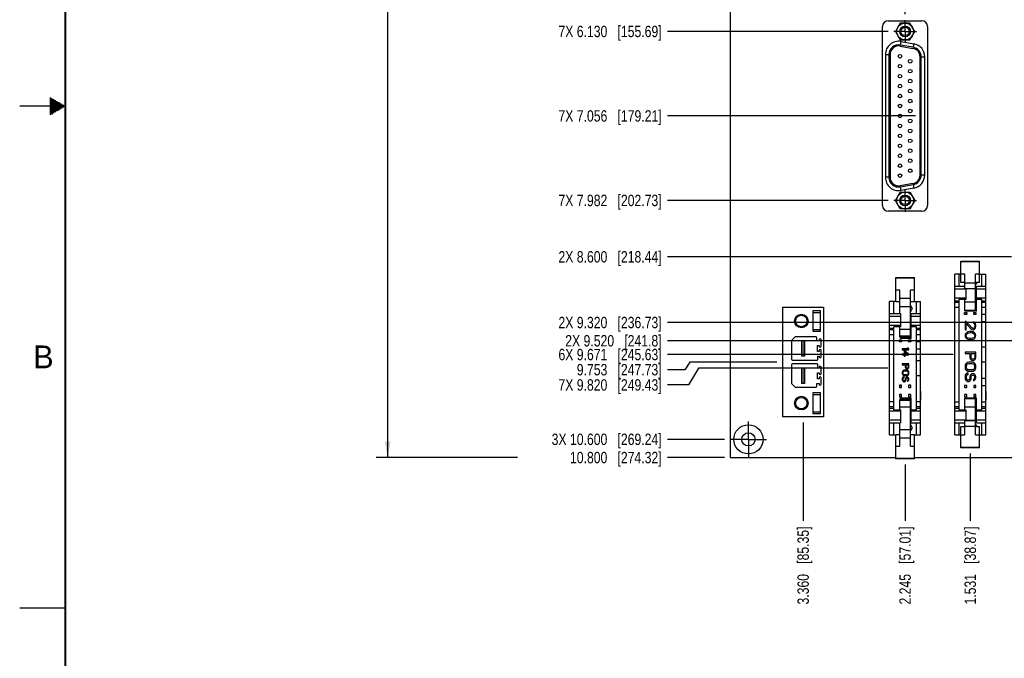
# Model space of a CAD drawing. Header units: inches. Extents: x 0 to 34, y 0 to 22.
# Tile 2 of 84: x 0 to 10.8, y 4.9 to 11.9. Entities that reach past the tile are written whole.
import ezdxf

# ---------------------------------------------------------------- set-up
doc = ezdxf.new("R2010")
doc.units = ezdxf.units.IN
doc.header["$LTSCALE"] = 1.87
doc.header["$MEASUREMENT"] = 0
doc.linetypes.add('CENTER', pattern=[0.6, 0.375, -0.075, 0.075, -0.075])
doc.layers.get('0').update_dxf_attribs({"linetype": 'CONTINUOUS'})
for name, color, linetype in [('02___PRT_ALL_AXES', 7, 'CONTINUOUS'), ('03___PRT_ALL_CURVES', 7, 'CONTINUOUS'), ('DEFAULT_1', 7, 'CENTER'), ('DIMENSIONS', 7, 'CONTINUOUS')]:
    doc.layers.add(name, color=color, linetype=linetype)
doc.styles.get("Standard").update_dxf_attribs({"font": 'txt', "width": 0.8})
doc.styles.add('TEXTSTYLE_2', font='txt')
doc.dimstyles.new('DIMSTYLE_2', dxfattribs={"dimtxt": 0.125, "dimasz": 0.18, "dimexe": 0.125, "dimexo": 0.0625, "dimgap": 0.03125, "dimtad": 0, "dimtih": 1, "dimtoh": 1, "dimdec": 3, "dimzin": 4, "dimdsep": 46, "dimtxsty": 'STANDARD', "dimblk": '_FILLED', "dimblk1": '_FILLED', "dimblk2": '_FILLED', "dimcen": 0.09, "dimadec": 0, "dimazin": 0, "dimtp": 0.001, "dimtm": 0.001, "dimtfac": 1, "dimtdec": 3, "dimtofl": 0, "dimtmove": 0, "dimatfit": 3, "dimldrblk": '_FILLED', "dimfxl": 1, "dimtolj": 1, "dimtzin": 4, "dimarcsym": 0})
doc.dimstyles.new('DIMSTYLE_3', dxfattribs={"dimtxt": 0.125, "dimasz": 0.18, "dimexe": 0.125, "dimexo": 0.0625, "dimgap": 0.0625, "dimtad": 0, "dimtih": 1, "dimtoh": 1, "dimdec": 3, "dimzin": 4, "dimdsep": 46, "dimtxsty": 'STANDARD', "dimblk": '_FILLED', "dimblk1": '_FILLED', "dimblk2": '_FILLED', "dimcen": 0.09, "dimadec": 0, "dimazin": 0, "dimtp": 0.001, "dimtm": 0.001, "dimtfac": 1, "dimtdec": 3, "dimtofl": 0, "dimtmove": 0, "dimatfit": 3, "dimldrblk": '_FILLED', "dimfxl": 1, "dimtolj": 1, "dimtzin": 4, "dimarcsym": 0})

# ---------------------------------------------------------------- blocks, each defined once
blk = doc.blocks.new('*D37')
at = {"layer": 'DIMENSIONS', "color": 2, "linetype": 'CONTINUOUS'}
blk.add_line((7.72, 7.347), (7.093, 7.347), dxfattribs=at)
at = {"layer": 'DIMENSIONS', "color": 2, "linetype": 'CONTINUOUS', "insert": (7.03, 7.41), "char_height": 0.125, "width": 1.825, "attachment_point": 3, "line_spacing_factor": 0.9}
blk.add_mtext('3X 10.600{\\Ftxt.shx;\\W1.000000;\\H0.125000; }[269.24]', dxfattribs=at)
blk = doc.blocks.new('_FILLED')
at = {"color": 0, "linetype": 'BYBLOCK'}
blk.add_solid([(0, 0), (-1, 0.174), (-1, -0.174)], dxfattribs=at)
blk = doc.blocks.new('*D38')
at = {"layer": 'DIMENSIONS', "color": 2, "linetype": 'CONTINUOUS'}
blk.add_line((7.718, 7.147), (7.093, 7.147), dxfattribs=at)
at = {"layer": 'DIMENSIONS', "color": 2, "linetype": 'CONTINUOUS', "insert": (7.03, 7.21), "char_height": 0.125, "width": 1.525, "attachment_point": 3, "line_spacing_factor": 0.9}
blk.add_mtext('10.800{\\Ftxt.shx;\\W1.000000;\\H0.125000; }[274.32]', dxfattribs=at)
blk = doc.blocks.new('*D39')
at = {"layer": 'DIMENSIONS', "color": 2, "linetype": 'CONTINUOUS'}
blk.add_line((9.81, 10.891), (7.093, 10.891), dxfattribs=at)
at = {"layer": 'DIMENSIONS', "color": 2, "linetype": 'CONTINUOUS', "insert": (7.03, 10.954), "char_height": 0.125, "width": 1.725, "attachment_point": 3, "line_spacing_factor": 0.9}
blk.add_mtext('7X 7.056{\\Ftxt.shx;\\W1.000000;\\H0.125000; }[179.21]', dxfattribs=at)
blk = doc.blocks.new('*D41')
at = {"layer": 'DIMENSIONS', "color": 2, "linetype": 'CONTINUOUS'}
blk.add_line((8.58, 7.532), (8.58, 6.454), dxfattribs=at)
at = {"layer": 'DIMENSIONS', "color": 2, "linetype": 'CONTINUOUS', "insert": (8.517, 6.392), "char_height": 0.125, "width": 1.325, "attachment_point": 3, "rotation": 90, "line_spacing_factor": 0.9}
blk.add_mtext('3.360{\\Ftxt.shx;\\W1.000000;\\H0.125000; }[85.35]', dxfattribs=at)
blk = doc.blocks.new('*D42')
at = {"layer": 'DIMENSIONS', "color": 2, "linetype": 'CONTINUOUS'}
blk.add_line((9.696, 7.072), (9.696, 6.454), dxfattribs=at)
at = {"layer": 'DIMENSIONS', "color": 2, "linetype": 'CONTINUOUS', "insert": (9.633, 6.392), "char_height": 0.125, "width": 1.325, "attachment_point": 3, "rotation": 90, "line_spacing_factor": 0.9}
blk.add_mtext('2.245{\\Ftxt.shx;\\W1.000000;\\H0.125000; }[57.01]', dxfattribs=at)
blk = doc.blocks.new('*D43')
at = {"layer": 'DIMENSIONS', "color": 2, "linetype": 'CONTINUOUS'}
blk.add_line((10.41, 7.191), (10.41, 6.454), dxfattribs=at)
at = {"layer": 'DIMENSIONS', "color": 2, "linetype": 'CONTINUOUS', "insert": (10.347, 6.392), "char_height": 0.125, "width": 1.325, "attachment_point": 3, "rotation": 90, "line_spacing_factor": 0.9}
blk.add_mtext('1.531{\\Ftxt.shx;\\W1.000000;\\H0.125000; }[38.87]', dxfattribs=at)
blk = doc.blocks.new('*D70')
at = {"layer": 'DIMENSIONS', "color": 2, "linetype": 'CONTINUOUS'}
for p, q in [((7.285, 8.11), (7.093, 8.11)), ((7.338, 8.194), (7.285, 8.11)), ((8.293, 8.194), (7.338, 8.194))]:
    blk.add_line(p, q, dxfattribs=at)
at = {"layer": 'DIMENSIONS', "color": 2, "linetype": 'CONTINUOUS', "insert": (7.03, 8.173), "char_height": 0.125, "width": 1.425, "attachment_point": 3, "line_spacing_factor": 0.9}
blk.add_mtext('9.753{\\Ftxt.shx;\\W1.000000;\\H0.125000; }[247.73]', dxfattribs=at)
blk = doc.blocks.new('*D71')
at = {"layer": 'DIMENSIONS', "color": 2, "linetype": 'CONTINUOUS'}
for p, q in [((7.433, 8.127), (7.325, 7.944)), ((9.508, 8.127), (7.433, 8.127)), ((7.325, 7.944), (7.093, 7.944))]:
    blk.add_line(p, q, dxfattribs=at)
at = {"layer": 'DIMENSIONS', "color": 2, "linetype": 'CONTINUOUS', "insert": (7.03, 8.006), "char_height": 0.125, "width": 1.725, "attachment_point": 3, "line_spacing_factor": 0.9}
blk.add_mtext('7X 9.820{\\Ftxt.shx;\\W1.000000;\\H0.125000; }[249.43]', dxfattribs=at)
blk = doc.blocks.new('*D72')
at = {"layer": 'DIMENSIONS', "color": 2, "linetype": 'CONTINUOUS'}
blk.add_line((10.222, 8.277), (7.093, 8.277), dxfattribs=at)
at = {"layer": 'DIMENSIONS', "color": 2, "linetype": 'CONTINUOUS', "insert": (7.03, 8.339), "char_height": 0.125, "width": 1.725, "attachment_point": 3, "line_spacing_factor": 0.9}
blk.add_mtext('6X 9.671{\\Ftxt.shx;\\W1.000000;\\H0.125000; }[245.63]', dxfattribs=at)
blk = doc.blocks.new('*D73')
at = {"layer": 'DIMENSIONS', "color": 2, "linetype": 'CONTINUOUS'}
blk.add_line((13.772, 8.428), (7.093, 8.428), dxfattribs=at)
at = {"layer": 'DIMENSIONS', "color": 2, "linetype": 'CONTINUOUS', "insert": (7.03, 8.49), "char_height": 0.125, "width": 1.625, "attachment_point": 3, "line_spacing_factor": 0.9}
blk.add_mtext('2X 9.520{\\Ftxt.shx;\\W1.000000;\\H0.125000; }[241.8]', dxfattribs=at)
blk = doc.blocks.new('*D74')
at = {"layer": 'DIMENSIONS', "color": 2, "linetype": 'CONTINUOUS'}
blk.add_line((14.483, 8.627), (7.093, 8.627), dxfattribs=at)
at = {"layer": 'DIMENSIONS', "color": 2, "linetype": 'CONTINUOUS', "insert": (7.03, 8.69), "char_height": 0.125, "width": 1.725, "attachment_point": 3, "line_spacing_factor": 0.9}
blk.add_mtext('2X 9.320{\\Ftxt.shx;\\W1.000000;\\H0.125000; }[236.73]', dxfattribs=at)
blk = doc.blocks.new('*D75')
at = {"layer": 'DIMENSIONS', "color": 2, "linetype": 'CONTINUOUS'}
blk.add_line((9.509, 11.817), (7.093, 11.817), dxfattribs=at)
at = {"layer": 'DIMENSIONS', "color": 2, "linetype": 'CONTINUOUS', "insert": (7.03, 11.88), "char_height": 0.125, "width": 1.725, "attachment_point": 3, "line_spacing_factor": 0.9}
blk.add_mtext('7X 6.130{\\Ftxt.shx;\\W1.000000;\\H0.125000; }[155.69]', dxfattribs=at)
blk = doc.blocks.new('*D76')
at = {"layer": 'DIMENSIONS', "color": 2, "linetype": 'CONTINUOUS'}
blk.add_line((9.509, 9.965), (7.093, 9.965), dxfattribs=at)
at = {"layer": 'DIMENSIONS', "color": 2, "linetype": 'CONTINUOUS', "insert": (7.03, 10.028), "char_height": 0.125, "width": 1.725, "attachment_point": 3, "line_spacing_factor": 0.9}
blk.add_mtext('7X 7.982{\\Ftxt.shx;\\W1.000000;\\H0.125000; }[202.73]', dxfattribs=at)
blk = doc.blocks.new('*D83')
at = {"layer": 'DIMENSIONS', "color": 2, "linetype": 'CONTINUOUS'}
blk.add_line((10.86, 9.347), (7.093, 9.347), dxfattribs=at)
at = {"layer": 'DIMENSIONS', "color": 2, "linetype": 'CONTINUOUS', "insert": (7.03, 9.41), "char_height": 0.125, "width": 1.725, "attachment_point": 3, "line_spacing_factor": 0.9}
blk.add_mtext('2X 8.600{\\Ftxt.shx;\\W1.000000;\\H0.125000; }[218.44]', dxfattribs=at)
blk = doc.blocks.new('*D84')
at = {"layer": 'DIMENSIONS', "color": 2, "linetype": 'CONTINUOUS'}
blk.add_line((9.696, 12.005), (9.696, 18.835), dxfattribs=at)
at = {"layer": 'DIMENSIONS', "color": 2, "linetype": 'CONTINUOUS', "insert": (9.634, 18.897), "char_height": 0.125, "width": 1.025, "attachment_point": 1, "rotation": 90, "line_spacing_factor": 0.9}
blk.add_mtext('2.244{\\Ftxt.shx;\\W1.000000;\\H0.125000; }[57]', dxfattribs=at)
blk = doc.blocks.new('*D94')
at = {"layer": 'DIMENSIONS', "color": 2, "linetype": 'CONTINUOUS'}
for p, q in [((5.803, 18.147), (3.905, 18.147)), ((4.03, 18.147), (4.03, 12.772)), ((4.03, 7.147), (4.03, 12.522)), ((5.453, 7.147), (3.905, 7.147))]:
    blk.add_line(p, q, dxfattribs=at)
at = {"layer": 'DIMENSIONS', "color": 2, "linetype": 'CONTINUOUS', "xscale": 0.18, "yscale": 0.18, "zscale": 0.18}
for p, rotation in [((4.03, 18.147), 90), ((4.03, 7.147), 270)]:
    blk.add_blockref('_FILLED', p, dxfattribs=dict(at, rotation=rotation))
at = {"layer": 'DIMENSIONS', "color": 2, "linetype": 'CONTINUOUS', "insert": (4.03, 12.71), "char_height": 0.125, "width": 1.625, "attachment_point": 2, "line_spacing_factor": 0.9}
blk.add_mtext('(11.000{\\Ftxt.shx;\\W1.000000;\\H0.125000; }[279.4])', dxfattribs=at)

msp = doc.modelspace()

# ---------------------------------------------------------------- linework, layer by layer
at = {"color": 7, "linetype": 'CONTINUOUS'}
for p, q in [((7.7802, 18.147), (7.7802, 7.147)), ((9.449, 9.9103), (9.449, 11.8725)), ((9.512, 11.9355), (9.8801, 11.9355)), ((9.6429, 11.9095), (9.5897, 11.8174)), ((9.7493, 11.9095), (9.6429, 11.9095)), ((9.8024, 11.8174), (9.7493, 11.9095)), ((9.9431, 11.8725), (9.9431, 9.9103)), ((9.5897, 11.8174), (9.6429, 11.7252)), ((9.7493, 11.7252), (9.8024, 11.8174)), ((9.6424, 11.6569), (9.7826, 11.6321)), ((9.6429, 11.7252), (9.7493, 11.7252)), ((9.6444, 11.6685), (9.6513, 11.7073)), ((9.7846, 11.6438), (9.6444, 11.6685)), ((9.6513, 11.7073), (9.7914, 11.6826)), ((9.7914, 11.6826), (9.7846, 11.6438)), ((9.4803, 11.5638), (9.4803, 10.2189)), ((9.4803, 11.5638), (9.5197, 11.5638)), ((9.5197, 11.5638), (9.5197, 10.2189)), ((9.5315, 11.5638), (9.5315, 10.2189)), ((9.8606, 10.2436), (9.8606, 11.5391)), ((9.8724, 10.2436), (9.8724, 11.5391)), ((9.8724, 11.5391), (9.9118, 11.5391)), ((9.9118, 10.2436), (9.9118, 11.5391)), ((9.9118, 10.2436), (9.8724, 10.2436)), ((9.5197, 10.2189), (9.4803, 10.2189)), ((9.7826, 10.1506), (9.6424, 10.1259)), ((9.6444, 10.1142), (9.7846, 10.139)), ((9.7846, 10.139), (9.7914, 10.1002)), ((9.5897, 9.9654), (9.6429, 10.0575)), ((9.6429, 10.0575), (9.7493, 10.0575)), ((9.6513, 10.0755), (9.6444, 10.1142)), ((9.7914, 10.1002), (9.6513, 10.0755)), ((9.7493, 10.0575), (9.8024, 9.9654)), ((9.6429, 9.8733), (9.5897, 9.9654)), ((9.8024, 9.9654), (9.7493, 9.8733)), ((9.8801, 9.8473), (9.512, 9.8473)), ((9.7493, 9.8733), (9.6429, 9.8733)), ((10.3077, 9.0651), (10.3077, 9.3001)), ((10.3077, 9.3001), (10.5117, 9.3001)), ((10.3077, 9.2961), (10.5117, 9.2961)), ((10.5117, 9.0651), (10.5117, 9.3001)), ((9.5937, 8.8535), (9.5937, 9.1206)), ((9.5937, 9.1206), (9.7977, 9.1206)), ((9.5937, 9.1176), (9.7977, 9.1176)), ((9.7977, 8.8535), (9.7977, 9.1206)), ((10.2397, 7.3965), (10.2397, 9.1565)), ((10.3077, 9.1565), (10.2397, 9.1565)), ((10.2847, 9.1565), (10.2847, 9.0255)), ((10.3507, 9.1564), (10.3077, 9.1564)), ((10.3507, 9.0651), (10.3077, 9.0651)), ((10.3507, 8.9973), (10.3507, 9.1564)), ((10.3507, 9.064), (10.4687, 9.064)), ((10.4687, 8.7541), (10.4687, 9.1564)), ((10.5117, 9.1564), (10.4687, 9.1564)), ((10.5117, 9.0651), (10.4687, 9.0651)), ((10.4809, 9.0651), (10.4687, 9.0439)), ((10.5117, 9.1565), (10.5797, 9.1565)), ((10.5347, 9.0255), (10.5347, 9.1565)), ((10.5797, 7.3965), (10.5797, 9.1565)), ((9.6367, 8.9827), (9.5937, 8.9827)), ((9.6367, 8.726), (9.6367, 8.9827)), ((9.7547, 8.471), (9.7547, 8.9827)), ((9.7977, 8.9827), (9.7547, 8.9827)), ((10.2397, 9.0255), (10.3507, 9.0255)), ((10.3597, 8.9924), (10.2397, 8.9924)), ((10.4687, 8.9978), (10.3507, 8.9978)), ((10.4687, 8.9973), (10.3507, 8.9973)), ((10.3597, 8.9973), (10.3597, 8.8815)), ((10.4777, 8.7515), (10.4777, 9.0255)), ((10.4777, 9.0255), (10.5797, 9.0255)), ((10.5797, 8.9924), (10.4777, 8.9924)), ((9.5257, 7.397), (9.5257, 8.857)), ((9.5937, 8.857), (9.5257, 8.857)), ((9.5707, 8.857), (9.5707, 8.726)), ((9.6367, 8.8535), (9.5937, 8.8535)), ((9.6367, 8.8935), (9.7547, 8.8935)), ((9.7977, 8.8535), (9.7547, 8.8535)), ((9.7977, 8.857), (9.8657, 8.857)), ((9.8207, 8.726), (9.8207, 8.857)), ((9.8657, 7.397), (9.8657, 8.857)), ((10.2397, 8.8965), (10.3597, 8.8965)), ((10.2397, 8.8634), (10.2847, 8.8634)), ((10.2847, 8.846), (10.2397, 8.846)), ((10.2847, 8.8815), (10.2847, 7.6715)), ((10.3597, 8.8815), (10.2847, 8.8815)), ((10.3507, 8.7541), (10.3507, 8.8815)), ((10.3507, 8.8531), (10.4687, 8.8531)), ((10.4777, 8.8965), (10.5797, 8.8965)), ((10.5347, 8.8815), (10.4777, 8.8815)), ((10.5347, 7.6715), (10.5347, 8.8815)), ((10.5347, 8.8634), (10.5797, 8.8634)), ((10.5797, 8.846), (10.5347, 8.846)), ((8.3554, 7.594), (8.3554, 8.794)), ((8.3554, 8.794), (8.8042, 8.794)), ((8.6841, 8.7562), (8.6841, 8.5318)), ((8.7688, 8.7562), (8.6841, 8.7562)), ((8.6841, 8.7386), (8.7688, 8.7386)), ((8.7688, 8.5318), (8.7688, 8.7562)), ((8.8042, 8.794), (8.8042, 7.594)), ((9.6364, 8.7795), (9.6367, 8.78)), ((9.6367, 8.779), (9.6364, 8.7795)), ((9.7547, 8.7998), (9.6367, 8.7998)), ((9.7547, 8.7986), (9.6367, 8.7986)), ((9.7547, 8.8147), (9.7749, 8.7795)), ((9.7749, 8.7795), (9.7547, 8.7444)), ((10.2397, 8.7968), (10.2847, 8.7968)), ((10.3472, 8.714), (10.3472, 8.739)), ((10.3472, 8.739), (10.3722, 8.739)), ((10.4687, 8.7601), (10.3507, 8.7601)), ((10.3507, 8.7541), (10.4687, 8.7541)), ((10.3597, 8.7515), (10.3597, 8.7541)), ((10.4777, 8.7515), (10.3597, 8.7515)), ((10.3722, 8.739), (10.3722, 8.714)), ((10.4472, 8.714), (10.4472, 8.739)), ((10.4472, 8.739), (10.4722, 8.739)), ((10.4722, 8.739), (10.4722, 8.714)), ((10.5347, 8.7968), (10.5797, 8.7968)), ((9.5257, 8.726), (9.6457, 8.726)), ((9.6457, 8.6929), (9.5257, 8.6929)), ((9.6457, 8.726), (9.6457, 8.582)), ((9.7637, 8.452), (9.7637, 8.726)), ((9.7637, 8.726), (9.8657, 8.726)), ((9.8657, 8.6929), (9.7637, 8.6929)), ((10.3722, 8.714), (10.3472, 8.714)), ((10.3531, 8.637), (10.3531, 8.5484)), ((10.3656, 8.637), (10.3531, 8.637)), ((10.4285, 8.5681), (10.3656, 8.637)), ((10.4536, 8.632), (10.4435, 8.6345)), ((10.4435, 8.6345), (10.4435, 8.6222)), ((10.4722, 8.714), (10.4472, 8.714)), ((10.4636, 8.6222), (10.4536, 8.632)), ((10.5797, 8.7143), (10.5347, 8.7143)), ((10.5347, 8.6388), (10.5797, 8.6388)), ((8.6841, 8.5494), (8.7688, 8.5494)), ((8.6841, 8.5318), (8.7688, 8.5318)), ((9.5257, 8.597), (9.6457, 8.597)), ((9.5257, 8.5639), (9.5707, 8.5639)), ((9.5707, 8.5465), (9.5257, 8.5465)), ((9.5707, 8.582), (9.5707, 7.672)), ((9.6457, 8.582), (9.5707, 8.582)), ((9.6367, 8.471), (9.6367, 8.582)), ((9.6367, 8.5537), (9.7547, 8.5537)), ((9.7637, 8.597), (9.8657, 8.597)), ((9.8207, 8.582), (9.7637, 8.582)), ((9.8207, 7.672), (9.8207, 8.582)), ((9.8207, 8.5639), (9.8657, 8.5639)), ((9.8657, 8.5465), (9.8207, 8.5465)), ((10.3531, 8.5484), (10.3656, 8.5484)), ((10.3707, 8.5189), (10.3631, 8.5115)), ((10.3656, 8.6173), (10.4209, 8.5558)), ((10.3656, 8.5484), (10.3656, 8.6173)), ((10.3807, 8.5238), (10.3707, 8.5189)), ((10.3882, 8.5262), (10.3807, 8.5238)), ((10.4008, 8.5287), (10.3882, 8.5262)), ((10.4234, 8.5287), (10.4008, 8.5287)), ((10.4209, 8.5558), (10.4285, 8.5508)), ((10.436, 8.5262), (10.4234, 8.5287)), ((10.4385, 8.5631), (10.4285, 8.5681)), ((10.4285, 8.5508), (10.4385, 8.5484)), ((10.4435, 8.5238), (10.436, 8.5262)), ((10.4435, 8.5631), (10.4385, 8.5631)), ((10.4385, 8.5484), (10.4435, 8.5484)), ((10.4435, 8.6222), (10.4511, 8.6173)), ((10.4511, 8.5681), (10.4435, 8.5631)), ((10.4435, 8.5484), (10.4536, 8.5508)), ((10.4536, 8.5189), (10.4435, 8.5238)), ((10.4511, 8.6173), (10.4561, 8.6099)), ((10.4561, 8.5754), (10.4511, 8.5681)), ((10.4536, 8.5508), (10.4636, 8.5607)), ((10.4611, 8.5115), (10.4536, 8.5189)), ((10.4561, 8.6099), (10.4586, 8.5976)), ((10.4586, 8.5878), (10.4561, 8.5754)), ((10.4586, 8.5976), (10.4586, 8.5878)), ((10.4687, 8.6124), (10.4636, 8.6222)), ((10.4636, 8.5607), (10.4687, 8.5705)), ((10.4712, 8.5951), (10.4687, 8.6124)), ((10.4687, 8.5705), (10.4712, 8.5853)), ((10.4712, 8.5853), (10.4712, 8.5951)), ((8.4528, 8.4297), (8.4922, 8.469)), ((8.4528, 8.4297), (8.4528, 8.2249)), ((8.7205, 8.469), (8.4922, 8.469)), ((8.564, 8.2574), (8.564, 8.4307)), ((8.564, 8.4307), (8.5955, 8.4307)), ((8.5699, 8.2574), (8.5699, 8.4307)), ((8.5896, 8.2574), (8.5896, 8.4307)), ((8.5955, 8.4307), (8.5955, 8.2574)), ((8.7304, 8.4277), (8.7304, 8.4592)), ((8.756, 8.4277), (8.7304, 8.4277)), ((8.756, 8.4375), (8.756, 8.4277)), ((8.7756, 8.3667), (8.7756, 8.4375)), ((9.5257, 8.4973), (9.5707, 8.4973)), ((9.6332, 8.4145), (9.6332, 8.4395)), ((9.6332, 8.4395), (9.6582, 8.4395)), ((9.6582, 8.4145), (9.6332, 8.4145)), ((9.7547, 8.4778), (9.6367, 8.4778)), ((9.6367, 8.471), (9.7547, 8.471)), ((9.6457, 8.452), (9.6457, 8.471)), ((9.7637, 8.452), (9.6457, 8.452)), ((9.6582, 8.4395), (9.6582, 8.4145)), ((9.7332, 8.4145), (9.7332, 8.4395)), ((9.7332, 8.4395), (9.7582, 8.4395)), ((9.7582, 8.4145), (9.7332, 8.4145)), ((9.7582, 8.4395), (9.7582, 8.4145)), ((9.8207, 8.4973), (9.8657, 8.4973)), ((9.8657, 8.4148), (9.8207, 8.4148)), ((10.3556, 8.4992), (10.3531, 8.4844)), ((10.3531, 8.4844), (10.3556, 8.4696)), ((10.3631, 8.5115), (10.3556, 8.4992)), ((10.3556, 8.4696), (10.3631, 8.4573)), ((10.3631, 8.4573), (10.3707, 8.45)), ((10.3656, 8.4844), (10.3681, 8.4967)), ((10.3681, 8.4721), (10.3656, 8.4844)), ((10.3681, 8.4967), (10.3732, 8.5041)), ((10.3732, 8.4647), (10.3681, 8.4721)), ((10.3707, 8.45), (10.3807, 8.445)), ((10.3732, 8.5041), (10.3882, 8.5139)), ((10.3882, 8.4549), (10.3732, 8.4647)), ((10.3807, 8.445), (10.3882, 8.4426)), ((10.3882, 8.5139), (10.4033, 8.5164)), ((10.4033, 8.4524), (10.3882, 8.4549)), ((10.3882, 8.4426), (10.4008, 8.4401)), ((10.4008, 8.4401), (10.4234, 8.4401)), ((10.4033, 8.5164), (10.4209, 8.5164)), ((10.4209, 8.4524), (10.4033, 8.4524)), ((10.4209, 8.5164), (10.436, 8.5139)), ((10.436, 8.4549), (10.4209, 8.4524)), ((10.4234, 8.4401), (10.436, 8.4426)), ((10.436, 8.5139), (10.4511, 8.5041)), ((10.4511, 8.4647), (10.436, 8.4549)), ((10.436, 8.4426), (10.4435, 8.445)), ((10.4435, 8.445), (10.4536, 8.45)), ((10.4511, 8.5041), (10.4561, 8.4967)), ((10.4561, 8.4721), (10.4511, 8.4647)), ((10.4536, 8.45), (10.4611, 8.4573)), ((10.4561, 8.4967), (10.4586, 8.4844)), ((10.4586, 8.4844), (10.4561, 8.4721)), ((10.4687, 8.4992), (10.4611, 8.5115)), ((10.4611, 8.4573), (10.4687, 8.4696)), ((10.4712, 8.4844), (10.4687, 8.4992)), ((10.4687, 8.4696), (10.4712, 8.4844)), ((8.7363, 8.3116), (8.7363, 8.3765)), ((8.7363, 8.3765), (8.756, 8.3765)), ((8.756, 8.3116), (8.7363, 8.3116)), ((8.756, 8.3765), (8.756, 8.3667)), ((8.756, 8.3214), (8.756, 8.3116)), ((8.7756, 8.2505), (8.7756, 8.3214)), ((9.6657, 8.338), (9.6657, 8.329)), ((9.7254, 8.338), (9.6657, 8.338)), ((9.6657, 8.329), (9.7377, 8.329)), ((9.6871, 8.317), (9.6871, 8.281)), ((9.6963, 8.317), (9.6871, 8.317)), ((9.7377, 8.281), (9.6963, 8.317)), ((9.6963, 8.3065), (9.7254, 8.281)), ((9.6963, 8.281), (9.6963, 8.3065)), ((9.7147, 8.347), (9.7254, 8.338)), ((9.7269, 8.347), (9.7147, 8.347)), ((9.7377, 8.338), (9.7269, 8.347)), ((9.7377, 8.329), (9.7377, 8.338)), ((9.8207, 8.3393), (9.8657, 8.3393)), ((10.5797, 8.3565), (10.5347, 8.3565)), ((8.4627, 8.2151), (8.7323, 8.2151)), ((8.5955, 8.2574), (8.564, 8.2574)), ((8.7422, 8.2249), (8.7422, 8.2604)), ((8.7422, 8.2604), (8.756, 8.2604)), ((8.756, 8.2604), (8.756, 8.2505)), ((9.6657, 8.281), (9.6657, 8.272)), ((9.6871, 8.281), (9.6657, 8.281)), ((9.6657, 8.272), (9.6871, 8.272)), ((9.6871, 8.272), (9.6871, 8.257)), ((9.6871, 8.257), (9.6963, 8.257)), ((9.7254, 8.281), (9.6963, 8.281)), ((9.6963, 8.257), (9.6963, 8.272)), ((9.6963, 8.272), (9.7377, 8.272)), ((9.7377, 8.272), (9.7377, 8.281)), ((9.8657, 8.207), (9.8207, 8.207)), ((10.3531, 8.3023), (10.3531, 8.2876)), ((10.4712, 8.3023), (10.3531, 8.3023)), ((10.3531, 8.2876), (10.4058, 8.2876)), ((10.4058, 8.2876), (10.4058, 8.2433)), ((10.4058, 8.2433), (10.4084, 8.231)), ((10.4084, 8.231), (10.4159, 8.2211)), ((10.4159, 8.2211), (10.4259, 8.2137)), ((10.4209, 8.2408), (10.4209, 8.2876)), ((10.4209, 8.2876), (10.4586, 8.2876)), ((10.4234, 8.2334), (10.4209, 8.2408)), ((10.4285, 8.2285), (10.4234, 8.2334)), ((10.4259, 8.2137), (10.4335, 8.2113)), ((10.436, 8.226), (10.4285, 8.2285)), ((10.4335, 8.2113), (10.4435, 8.2113)), ((10.4435, 8.226), (10.436, 8.226)), ((10.4511, 8.2285), (10.4435, 8.226)), ((10.4435, 8.2113), (10.4511, 8.2137)), ((10.4561, 8.2334), (10.4511, 8.2285)), ((10.4511, 8.2137), (10.4611, 8.2211)), ((10.4586, 8.2408), (10.4561, 8.2334)), ((10.4586, 8.2876), (10.4586, 8.2408)), ((10.4611, 8.2211), (10.4687, 8.231)), ((10.4687, 8.231), (10.4712, 8.2433)), ((10.4712, 8.2433), (10.4712, 8.3023)), ((10.5347, 8.1965), (10.5797, 8.1965)), ((8.4528, 8.1631), (8.4528, 7.9584)), ((8.7323, 8.173), (8.4627, 8.173)), ((8.564, 7.9574), (8.564, 8.1307)), ((8.564, 8.1307), (8.5955, 8.1307)), ((8.5699, 7.9574), (8.5699, 8.1307)), ((8.5896, 7.9574), (8.5896, 8.1307)), ((8.5955, 8.1307), (8.5955, 7.9574)), ((8.7422, 8.1277), (8.7422, 8.1631)), ((8.756, 8.1277), (8.7422, 8.1277)), ((8.756, 8.1375), (8.756, 8.1277)), ((8.7756, 8.0667), (8.7756, 8.1375)), ((9.6657, 8.173), (9.6657, 8.164)), ((9.7377, 8.173), (9.6657, 8.173)), ((9.6657, 8.164), (9.6978, 8.164)), ((9.6672, 8.089), (9.6657, 8.0815)), ((9.6703, 8.095), (9.6672, 8.089)), ((9.6764, 8.101), (9.6703, 8.095)), ((9.6748, 8.0815), (9.6764, 8.0875)), ((9.6825, 8.104), (9.6764, 8.101)), ((9.6764, 8.0875), (9.6794, 8.092)), ((9.6794, 8.092), (9.684, 8.095)), ((9.6902, 8.1055), (9.6825, 8.104)), ((9.684, 8.095), (9.6902, 8.0965)), ((9.7131, 8.1055), (9.6902, 8.1055)), ((9.6902, 8.0965), (9.7131, 8.0965)), ((9.6978, 8.164), (9.6978, 8.137)), ((9.6978, 8.137), (9.6994, 8.1295)), ((9.6994, 8.1295), (9.704, 8.1235)), ((9.704, 8.1235), (9.7101, 8.119)), ((9.707, 8.1355), (9.707, 8.164)), ((9.707, 8.164), (9.73, 8.164)), ((9.7086, 8.131), (9.707, 8.1355)), ((9.7116, 8.128), (9.7086, 8.131)), ((9.7101, 8.119), (9.7147, 8.1175)), ((9.7162, 8.1265), (9.7116, 8.128)), ((9.7208, 8.104), (9.7131, 8.1055)), ((9.7131, 8.0965), (9.7193, 8.095)), ((9.7147, 8.1175), (9.7208, 8.1175)), ((9.7208, 8.1265), (9.7162, 8.1265)), ((9.7193, 8.095), (9.7239, 8.092)), ((9.7254, 8.128), (9.7208, 8.1265)), ((9.7208, 8.1175), (9.7254, 8.119)), ((9.7269, 8.101), (9.7208, 8.104)), ((9.7239, 8.092), (9.7269, 8.0875)), ((9.7285, 8.131), (9.7254, 8.128)), ((9.7254, 8.119), (9.7315, 8.1235)), ((9.7331, 8.095), (9.7269, 8.101)), ((9.7269, 8.0875), (9.7285, 8.0815)), ((9.73, 8.1355), (9.7285, 8.131)), ((9.73, 8.164), (9.73, 8.1355)), ((9.7315, 8.1235), (9.7361, 8.1295)), ((9.7361, 8.089), (9.7331, 8.095)), ((9.7361, 8.1295), (9.7377, 8.137)), ((9.7377, 8.0815), (9.7361, 8.089)), ((9.7377, 8.137), (9.7377, 8.173)), ((10.3556, 8.1645), (10.3531, 8.1522)), ((10.3531, 8.1522), (10.3531, 8.1325)), ((10.3531, 8.1325), (10.3556, 8.1202)), ((10.3606, 8.1744), (10.3556, 8.1645)), ((10.3556, 8.1202), (10.3606, 8.1104)), ((10.3707, 8.1842), (10.3606, 8.1744)), ((10.3606, 8.1104), (10.3707, 8.1005)), ((10.3681, 8.1522), (10.3707, 8.1621)), ((10.3681, 8.1325), (10.3681, 8.1522)), ((10.3707, 8.1227), (10.3681, 8.1325)), ((10.3807, 8.1891), (10.3707, 8.1842)), ((10.3707, 8.1621), (10.3757, 8.1694)), ((10.3757, 8.1153), (10.3707, 8.1227)), ((10.3707, 8.1005), (10.3807, 8.0956)), ((10.3757, 8.1694), (10.3832, 8.1744)), ((10.3832, 8.1104), (10.3757, 8.1153)), ((10.3933, 8.1916), (10.3807, 8.1891)), ((10.3807, 8.0956), (10.3933, 8.0932)), ((10.3832, 8.1744), (10.3933, 8.1768)), ((10.3933, 8.1079), (10.3832, 8.1104)), ((10.431, 8.1916), (10.3933, 8.1916)), ((10.3933, 8.1768), (10.431, 8.1768)), ((10.431, 8.1079), (10.3933, 8.1079)), ((10.3933, 8.0932), (10.431, 8.0932)), ((10.4435, 8.1891), (10.431, 8.1916)), ((10.431, 8.1768), (10.441, 8.1744)), ((10.441, 8.1104), (10.431, 8.1079)), ((10.431, 8.0932), (10.4435, 8.0956)), ((10.441, 8.1744), (10.4486, 8.1694)), ((10.4486, 8.1153), (10.441, 8.1104)), ((10.4536, 8.1842), (10.4435, 8.1891)), ((10.4435, 8.0956), (10.4536, 8.1005)), ((10.4486, 8.1694), (10.4536, 8.1621)), ((10.4536, 8.1227), (10.4486, 8.1153)), ((10.4636, 8.1744), (10.4536, 8.1842)), ((10.4536, 8.1621), (10.4561, 8.1522)), ((10.4561, 8.1325), (10.4536, 8.1227)), ((10.4536, 8.1005), (10.4636, 8.1104)), ((10.4561, 8.1522), (10.4561, 8.1325)), ((10.4687, 8.1645), (10.4636, 8.1744)), ((10.4636, 8.1104), (10.4687, 8.1202)), ((10.4712, 8.1522), (10.4687, 8.1645)), ((10.4687, 8.1202), (10.4712, 8.1325)), ((10.4712, 8.1325), (10.4712, 8.1522)), ((8.7363, 8.0116), (8.7363, 8.0765)), ((8.7363, 8.0765), (8.756, 8.0765)), ((8.756, 8.0116), (8.7363, 8.0116)), ((8.756, 8.0765), (8.756, 8.0667)), ((8.756, 8.0214), (8.756, 8.0116)), ((8.7756, 7.9505), (8.7756, 8.0214)), ((9.6657, 8.0815), (9.6657, 8.0695)), ((9.6657, 8.0695), (9.6672, 8.062)), ((9.6672, 8.02), (9.6657, 8.0125)), ((9.6657, 8.0125), (9.6657, 8.0005)), ((9.6657, 8.0005), (9.6672, 7.993)), ((9.6672, 8.062), (9.6703, 8.056)), ((9.6718, 8.0275), (9.6672, 8.02)), ((9.6672, 7.993), (9.6703, 7.987)), ((9.6703, 8.056), (9.6764, 8.05)), ((9.6703, 7.987), (9.6764, 7.981)), ((9.6794, 8.032), (9.6718, 8.0275)), ((9.6748, 8.0695), (9.6748, 8.0815)), ((9.6764, 8.0635), (9.6748, 8.0695)), ((9.6748, 8.0125), (9.6764, 8.0185)), ((9.6748, 8.0005), (9.6748, 8.0125)), ((9.6764, 7.9945), (9.6748, 8.0005)), ((9.6794, 8.059), (9.6764, 8.0635)), ((9.6764, 8.05), (9.6825, 8.047)), ((9.6764, 8.0185), (9.681, 8.023)), ((9.6794, 7.99), (9.6764, 7.9945)), ((9.6764, 7.981), (9.6825, 7.978)), ((9.684, 8.056), (9.6794, 8.059)), ((9.6856, 8.0335), (9.6794, 8.032)), ((9.684, 7.987), (9.6794, 7.99)), ((9.681, 8.023), (9.6856, 8.0245)), ((9.6825, 8.047), (9.6902, 8.0455)), ((9.6902, 8.0545), (9.684, 8.056)), ((9.6886, 7.987), (9.684, 7.987)), ((9.6856, 8.0245), (9.6856, 8.0335)), ((9.6932, 7.99), (9.6886, 7.987)), ((9.7131, 8.0545), (9.6902, 8.0545)), ((9.6902, 8.0455), (9.7131, 8.0455)), ((9.6902, 7.978), (9.6963, 7.981)), ((9.6963, 7.9945), (9.6932, 7.99)), ((9.6978, 8.0005), (9.6963, 7.9945)), ((9.6963, 7.981), (9.7024, 7.987)), ((9.6994, 8.0155), (9.6978, 8.0095)), ((9.6978, 8.0095), (9.6978, 8.0005)), ((9.7024, 8.0215), (9.6994, 8.0155)), ((9.7086, 8.0275), (9.7024, 8.0215)), ((9.7024, 7.987), (9.7055, 7.993)), ((9.7055, 7.993), (9.707, 8.0005)), ((9.707, 8.0095), (9.7086, 8.014)), ((9.707, 8.0005), (9.707, 8.0095)), ((9.7147, 8.029), (9.7086, 8.0275)), ((9.7086, 8.014), (9.7116, 8.0185)), ((9.7116, 8.0185), (9.7162, 8.02)), ((9.7193, 8.056), (9.7131, 8.0545)), ((9.7131, 8.0455), (9.7208, 8.047)), ((9.7208, 8.029), (9.7147, 8.029)), ((9.7162, 8.02), (9.7193, 8.02)), ((9.7239, 8.059), (9.7193, 8.056)), ((9.7193, 8.02), (9.7239, 8.0185)), ((9.7208, 8.047), (9.7269, 8.05)), ((9.7269, 8.0275), (9.7208, 8.029)), ((9.7239, 7.993), (9.7208, 7.9915)), ((9.7208, 7.9915), (9.7208, 7.9825)), ((9.7208, 7.9825), (9.7254, 7.984)), ((9.7269, 8.0635), (9.7239, 8.059)), ((9.7239, 8.0185), (9.7269, 8.014)), ((9.7269, 7.996), (9.7239, 7.993)), ((9.7254, 7.984), (9.7315, 7.9885)), ((9.7285, 8.0695), (9.7269, 8.0635)), ((9.7269, 8.05), (9.7331, 8.056)), ((9.7331, 8.0215), (9.7269, 8.0275)), ((9.7269, 8.014), (9.7285, 8.0095)), ((9.7285, 8.0005), (9.7269, 7.996)), ((9.7285, 8.0815), (9.7285, 8.0695)), ((9.7285, 8.0095), (9.7285, 8.0005)), ((9.7315, 7.9885), (9.7361, 7.9945)), ((9.7331, 8.056), (9.7361, 8.062)), ((9.7361, 8.0155), (9.7331, 8.0215)), ((9.7361, 8.062), (9.7377, 8.0695)), ((9.7377, 8.0095), (9.7361, 8.0155)), ((9.7361, 7.9945), (9.7377, 8.002)), ((9.7377, 8.0695), (9.7377, 8.0815)), ((9.7377, 8.002), (9.7377, 8.0095)), ((9.8207, 8.047), (9.8657, 8.047)), ((10.3556, 8.0513), (10.3531, 8.039)), ((10.3531, 8.039), (10.3531, 8.0193)), ((10.3531, 8.0193), (10.3556, 8.007)), ((10.3631, 8.0636), (10.3556, 8.0513)), ((10.3556, 8.007), (10.3606, 7.9972)), ((10.3606, 7.9972), (10.3707, 7.9874)), ((10.3757, 8.071), (10.3631, 8.0636)), ((10.3681, 8.039), (10.3707, 8.0489)), ((10.3681, 8.0193), (10.3681, 8.039)), ((10.3707, 8.0095), (10.3681, 8.0193)), ((10.3707, 8.0489), (10.3782, 8.0563)), ((10.3757, 8.0021), (10.3707, 8.0095)), ((10.3707, 7.9874), (10.3807, 7.9824)), ((10.3857, 8.0735), (10.3757, 8.071)), ((10.3832, 7.9972), (10.3757, 8.0021)), ((10.3782, 8.0563), (10.3857, 8.0587)), ((10.3807, 7.9824), (10.3933, 7.9824)), ((10.3908, 7.9972), (10.3832, 7.9972)), ((10.3857, 8.0587), (10.3857, 8.0735)), ((10.3983, 8.0021), (10.3908, 7.9972)), ((10.3933, 7.9824), (10.4033, 7.9874)), ((10.4033, 8.0095), (10.3983, 8.0021)), ((10.4058, 8.0193), (10.4033, 8.0095)), ((10.4033, 7.9874), (10.4134, 7.9972)), ((10.4084, 8.044), (10.4058, 8.0341)), ((10.4058, 8.0341), (10.4058, 8.0193)), ((10.4134, 8.0538), (10.4084, 8.044)), ((10.4234, 8.0636), (10.4134, 8.0538)), ((10.4134, 7.9972), (10.4184, 8.007)), ((10.4184, 8.007), (10.4209, 8.0193)), ((10.4209, 8.0341), (10.4234, 8.0415)), ((10.4209, 8.0193), (10.4209, 8.0341)), ((10.4335, 8.0661), (10.4234, 8.0636)), ((10.4234, 8.0415), (10.4285, 8.0489)), ((10.4285, 8.0489), (10.436, 8.0513)), ((10.4435, 8.0661), (10.4335, 8.0661)), ((10.436, 8.0513), (10.441, 8.0513)), ((10.441, 8.0513), (10.4486, 8.0489)), ((10.4536, 8.0636), (10.4435, 8.0661)), ((10.4486, 8.007), (10.4435, 8.0046)), ((10.4435, 8.0046), (10.4435, 7.9898)), ((10.4435, 7.9898), (10.4511, 7.9923)), ((10.4486, 8.0489), (10.4536, 8.0415)), ((10.4536, 8.012), (10.4486, 8.007)), ((10.4511, 7.9923), (10.4611, 7.9997)), ((10.4636, 8.0538), (10.4536, 8.0636)), ((10.4536, 8.0415), (10.4561, 8.0341)), ((10.4561, 8.0193), (10.4536, 8.012)), ((10.4561, 8.0341), (10.4561, 8.0193)), ((10.4611, 7.9997), (10.4687, 8.0095)), ((10.4687, 8.044), (10.4636, 8.0538)), ((10.4712, 8.0341), (10.4687, 8.044)), ((10.4687, 8.0095), (10.4712, 8.0218)), ((10.4712, 8.0218), (10.4712, 8.0341)), ((10.5797, 8.0143), (10.5347, 8.0143)), ((8.4922, 7.919), (8.4528, 7.9584)), ((8.4922, 7.919), (8.7205, 7.919)), ((8.5955, 7.9574), (8.564, 7.9574)), ((8.7304, 7.9289), (8.7304, 7.9604)), ((8.7304, 7.9604), (8.756, 7.9604)), ((8.756, 7.9604), (8.756, 7.9505)), ((9.6332, 7.9395), (9.6332, 7.9145)), ((9.6582, 7.9395), (9.6332, 7.9395)), ((9.6332, 7.9145), (9.6582, 7.9145)), ((9.6582, 7.9145), (9.6582, 7.9395)), ((9.6825, 7.978), (9.6902, 7.978)), ((9.7332, 7.9395), (9.7332, 7.9145)), ((9.7582, 7.9395), (9.7332, 7.9395)), ((9.7332, 7.9145), (9.7582, 7.9145)), ((9.7582, 7.9145), (9.7582, 7.9395)), ((9.8647, 7.877), (9.8647, 7.777)), ((9.8647, 7.877), (9.8657, 7.877)), ((10.3472, 7.939), (10.3472, 7.914)), ((10.3722, 7.939), (10.3472, 7.939)), ((10.3472, 7.914), (10.3722, 7.914)), ((10.3722, 7.914), (10.3722, 7.939)), ((10.4472, 7.939), (10.4472, 7.914)), ((10.4722, 7.939), (10.4472, 7.939)), ((10.4472, 7.914), (10.4722, 7.914)), ((10.4722, 7.914), (10.4722, 7.939)), ((10.5347, 7.9388), (10.5797, 7.9388)), ((10.5787, 7.8765), (10.5787, 7.7765)), ((10.5787, 7.8765), (10.5797, 7.8765)), ((8.6841, 7.8562), (8.6841, 7.6318)), ((8.7688, 7.8562), (8.6841, 7.8562)), ((8.6841, 7.8386), (8.7688, 7.8386)), ((8.7688, 7.6318), (8.7688, 7.8562)), ((9.6332, 7.8395), (9.6332, 7.8145)), ((9.6582, 7.8395), (9.6332, 7.8395)), ((9.6332, 7.8145), (9.6582, 7.8145)), ((9.6367, 7.672), (9.6367, 7.7831)), ((9.7547, 7.7831), (9.6367, 7.7831)), ((9.6367, 7.7763), (9.7547, 7.7763)), ((9.6457, 7.7831), (9.6457, 7.802)), ((9.6457, 7.802), (9.7637, 7.802)), ((9.6582, 7.8145), (9.6582, 7.8395)), ((9.7332, 7.8395), (9.7332, 7.8145)), ((9.7582, 7.8395), (9.7332, 7.8395)), ((9.7332, 7.8145), (9.7582, 7.8145)), ((9.7547, 7.2714), (9.7547, 7.7831)), ((9.7582, 7.8145), (9.7582, 7.8395)), ((9.7637, 7.5281), (9.7637, 7.802)), ((9.8647, 7.827), (9.8657, 7.827)), ((9.8647, 7.777), (9.8657, 7.777)), ((10.3472, 7.839), (10.3472, 7.814)), ((10.3722, 7.839), (10.3472, 7.839)), ((10.3472, 7.814), (10.3722, 7.814)), ((10.4687, 7.799), (10.3507, 7.799)), ((10.3507, 7.6715), (10.3507, 7.7989)), ((10.3507, 7.793), (10.4687, 7.793)), ((10.3597, 7.799), (10.3597, 7.8015)), ((10.3597, 7.8015), (10.4777, 7.8015)), ((10.3722, 7.814), (10.3722, 7.839)), ((10.4472, 7.839), (10.4472, 7.814)), ((10.4722, 7.839), (10.4472, 7.839)), ((10.4472, 7.814), (10.4722, 7.814)), ((10.4687, 7.3967), (10.4687, 7.7989)), ((10.4722, 7.814), (10.4722, 7.839)), ((10.4777, 7.5276), (10.4777, 7.8015)), ((10.5787, 7.8265), (10.5797, 7.8265)), ((10.5787, 7.7765), (10.5797, 7.7765)), ((9.5707, 7.7568), (9.5257, 7.7568)), ((9.5257, 7.7076), (9.5707, 7.7076)), ((9.5257, 7.6902), (9.5707, 7.6902)), ((9.6457, 7.657), (9.5257, 7.657)), ((9.5707, 7.672), (9.6457, 7.672)), ((9.7547, 7.7004), (9.6367, 7.7004)), ((9.6457, 7.672), (9.6457, 7.5281)), ((9.7637, 7.672), (9.8207, 7.672)), ((9.8657, 7.657), (9.7637, 7.657)), ((9.8657, 7.7568), (9.8207, 7.7568)), ((9.8207, 7.7076), (9.8657, 7.7076)), ((9.8207, 7.6902), (9.8657, 7.6902)), ((10.2847, 7.7563), (10.2397, 7.7563)), ((10.2397, 7.7071), (10.2847, 7.7071)), ((10.2397, 7.6897), (10.2847, 7.6897)), ((10.3597, 7.6565), (10.2397, 7.6565)), ((10.2847, 7.6715), (10.3597, 7.6715)), ((10.4687, 7.7), (10.3507, 7.7)), ((10.3597, 7.6715), (10.3597, 7.5558)), ((10.4777, 7.6715), (10.5347, 7.6715)), ((10.5797, 7.6565), (10.4777, 7.6565)), ((10.5797, 7.7563), (10.5347, 7.7563)), ((10.5347, 7.7071), (10.5797, 7.7071)), ((10.5347, 7.6897), (10.5797, 7.6897)), ((8.8042, 7.594), (8.3554, 7.594)), ((8.6841, 7.6494), (8.7688, 7.6494)), ((8.6841, 7.6318), (8.7688, 7.6318)), ((9.5257, 7.5612), (9.6457, 7.5612)), ((9.7637, 7.5612), (9.8657, 7.5612)), ((10.2397, 7.5607), (10.3597, 7.5607)), ((10.3507, 7.3967), (10.3507, 7.5558)), ((10.3507, 7.5558), (10.4687, 7.5558)), ((10.3507, 7.5553), (10.4687, 7.5553)), ((10.4777, 7.5607), (10.5797, 7.5607)), ((9.5257, 7.5281), (9.6457, 7.5281)), ((9.5707, 7.5281), (9.5707, 7.397)), ((9.6364, 7.4745), (9.6367, 7.475)), ((9.6367, 7.474), (9.6364, 7.4745)), ((9.6367, 7.2714), (9.6367, 7.5281)), ((9.6367, 7.4555), (9.7547, 7.4555)), ((9.6367, 7.4543), (9.7547, 7.4543)), ((9.7547, 7.5097), (9.7749, 7.4745)), ((9.7749, 7.4745), (9.7547, 7.4394)), ((9.7637, 7.5281), (9.8657, 7.5281)), ((9.8207, 7.397), (9.8207, 7.5281)), ((10.2397, 7.5276), (10.3507, 7.5276)), ((10.2847, 7.5276), (10.2847, 7.3965)), ((10.3077, 7.2529), (10.3077, 7.488)), ((10.3077, 7.488), (10.3507, 7.488)), ((10.4687, 7.489), (10.3507, 7.489)), ((10.4687, 7.5092), (10.4809, 7.488)), ((10.4687, 7.488), (10.5117, 7.488)), ((10.4777, 7.5276), (10.5797, 7.5276)), ((10.5117, 7.2529), (10.5117, 7.488)), ((10.5347, 7.3965), (10.5347, 7.5276)), ((9.5257, 7.397), (9.5937, 7.397)), ((9.5937, 7.1335), (9.5937, 7.4006)), ((9.5937, 7.4006), (9.6367, 7.4006)), ((9.7547, 7.3606), (9.6367, 7.3606)), ((9.7547, 7.4006), (9.7977, 7.4006)), ((9.7977, 7.1335), (9.7977, 7.4006)), ((9.7977, 7.397), (9.8657, 7.397)), ((10.2397, 7.3965), (10.3077, 7.3965)), ((10.3077, 7.3967), (10.3507, 7.3967)), ((10.4687, 7.3967), (10.5117, 7.3967)), ((10.5117, 7.3965), (10.5797, 7.3965)), ((9.5937, 7.2714), (9.6367, 7.2714)), ((9.7547, 7.2714), (9.7977, 7.2714)), ((10.5117, 7.2569), (10.3077, 7.2569)), ((10.5117, 7.2529), (10.3077, 7.2529)), ((7.7802, 7.147), (9.5937, 7.147)), ((9.7977, 7.1364), (9.5937, 7.1364)), ((9.7977, 7.1335), (9.5937, 7.1335)), ((9.7977, 7.147), (11.0177, 7.147))]:
    msp.add_line(p, q, dxfattribs=at)
at = {"color": 2, "linetype": 'CONTINUOUS'}
for p, q in [((0.5, 11), (0, 11)), ((0.3303, 11.09), (0.3441, 11.09)), ((0.3303, 11.08), (0.3614, 11.08)), ((0.3303, 11.07), (0.3788, 11.07)), ((0.3303, 11.06), (0.3961, 11.06)), ((0.3303, 11.05), (0.4134, 11.05)), ((0.3303, 11.04), (0.4307, 11.04)), ((0.3303, 11.03), (0.448, 11.03)), ((0.3303, 11.02), (0.4654, 11.02)), ((0.3303, 11.01), (0.4827, 11.01)), ((0.3303, 10.99), (0.4827, 10.99)), ((0.3303, 10.98), (0.4654, 10.98)), ((0.3303, 10.97), (0.448, 10.97)), ((0.3303, 10.96), (0.4307, 10.96)), ((0.3303, 10.95), (0.4134, 10.95)), ((0.3303, 10.94), (0.3961, 10.94)), ((0.3303, 10.93), (0.3788, 10.93)), ((0.3303, 10.92), (0.3614, 10.92)), ((0.3303, 10.91), (0.3441, 10.91)), ((0, 5.5), (0.5, 5.5))]:
    msp.add_line(p, q, dxfattribs=at)
at = {"color": 7, "linetype": 'CONTINUOUS', "const_width": 0.02}
msp.add_lwpolyline([(0.5, 21.5), (0.5, 0.5)], dxfattribs=at)
at = {"color": 7, "linetype": 'CONTINUOUS'}
for centre, radius in [((9.6961, 11.8174), 0.0921), ((9.6961, 11.8174), 0.0591), ((9.6961, 11.8174), 0.0453), ((9.6402, 11.5457), 0.0197), ((9.6402, 11.4366), 0.0197), ((9.752, 11.4912), 0.0197), ((9.6402, 11.3276), 0.0197), ((9.752, 11.3821), 0.0197), ((9.6402, 11.2185), 0.0197), ((9.752, 11.2731), 0.0197), ((9.6402, 11.1095), 0.0197), ((9.752, 11.164), 0.0197), ((9.6402, 11.0004), 0.0197), ((9.752, 11.055), 0.0197), ((9.6402, 10.8914), 0.0197), ((9.752, 10.9459), 0.0197), ((9.6402, 10.7823), 0.0197), ((9.752, 10.8368), 0.0197), ((9.6402, 10.6733), 0.0197), ((9.752, 10.7278), 0.0197), ((9.6402, 10.5642), 0.0197), ((9.752, 10.6187), 0.0197), ((9.6402, 10.4551), 0.0197), ((9.752, 10.5097), 0.0197), ((9.6402, 10.3461), 0.0197), ((9.752, 10.4006), 0.0197), ((9.6402, 10.237), 0.0197), ((9.752, 10.2916), 0.0197), ((9.6961, 9.9654), 0.0921), ((9.6961, 9.9654), 0.0591), ((9.6961, 9.9654), 0.0453), ((8.5601, 8.644), 0.0748), ((8.5601, 8.644), 0.063), ((8.5601, 7.744), 0.0748), ((8.5601, 7.744), 0.063)]:
    msp.add_circle(centre, radius, dxfattribs=at)
for centre, radius, start, end in [((9.512, 11.8725), 0.063, 90, 180), ((9.8801, 11.8725), 0.063, 0, 90), ((9.626, 11.5638), 0.1457, 80, 180), ((9.626, 11.5638), 0.1063, 80, 180), ((9.626, 11.5638), 0.0945, 80, 180), ((9.7661, 11.5391), 0.1457, 0, 80), ((9.7661, 11.5391), 0.0945, 0, 80), ((9.7661, 11.5391), 0.1063, 0, 80), ((9.7661, 10.2436), 0.0945, 280, 360), ((9.7661, 10.2436), 0.1063, 280, 360), ((9.7661, 10.2436), 0.1457, 280, 360), ((9.626, 10.2189), 0.1457, 180, 280), ((9.626, 10.2189), 0.1063, 180, 280), ((9.626, 10.2189), 0.0945, 180, 280), ((9.512, 9.9103), 0.063, 180, 270), ((9.8801, 9.9103), 0.063, 270, 360), ((9.7057, 8.7795), 0.05, 349.76696, 10.23304), ((8.7205, 8.4592), 0.00984, 0, 90), ((8.7658, 8.4375), 0.00984, 0, 180), ((8.7658, 8.3667), 0.00984, 180, 360), ((8.7658, 8.3214), 0.00984, 0, 180), ((8.4627, 8.2249), 0.00984, 180, 270), ((8.7323, 8.2249), 0.00984, 270, 360), ((8.7658, 8.2505), 0.00984, 180, 360), ((8.4627, 8.1631), 0.00984, 90, 180), ((8.7323, 8.1631), 0.00984, 0, 90), ((8.7658, 8.1375), 0.00984, 0, 180), ((8.7658, 8.0667), 0.00984, 180, 360), ((8.7658, 8.0214), 0.00984, 0, 180), ((8.7205, 7.9289), 0.00984, 270, 360), ((8.7658, 7.9505), 0.00984, 180, 360), ((9.7057, 7.4745), 0.05, 349.76696, 10.23304)]:
    msp.add_arc(centre, radius, start, end, dxfattribs=at)
at = {"layer": '02___PRT_ALL_AXES', "color": 7, "linetype": 'CENTER'}
for q in [(7.9802, 7.5445), (7.7827, 7.347), (7.9802, 7.1495), (8.1777, 7.347)]:
    msp.add_line((7.9802, 7.347), q, dxfattribs=at)
at = {"layer": '02___PRT_ALL_AXES', "color": 7, "linetype": 'CONTINUOUS'}
msp.add_circle((7.9802, 7.347), 0.0725, dxfattribs=at)
at = {"layer": '03___PRT_ALL_CURVES', "color": 4, "linetype": 'CONTINUOUS'}
msp.add_circle((7.9802, 7.347), 0.16, dxfattribs=at)
at = {"layer": 'DEFAULT_1', "color": 7, "linetype": 'CENTER'}
for p, q in [((9.6961, 11.8174), (9.6961, 11.9424)), ((9.6961, 11.8174), (9.5711, 11.8174)), ((9.6961, 11.8174), (9.6961, 11.6923)), ((9.6961, 11.8174), (9.8211, 11.8174)), ((9.6961, 9.9654), (9.6961, 10.0904)), ((9.6961, 9.9654), (9.5711, 9.9654)), ((9.6961, 9.9654), (9.6961, 9.8404)), ((9.6961, 9.9654), (9.8211, 9.9654))]:
    msp.add_line(p, q, dxfattribs=at)

# ---------------------------------------------------------------- texts
at = {"color": 2, "linetype": 'CONTINUOUS', "insert": (0.1484, 8.3757), "char_height": 0.25, "width": 0.25, "attachment_point": 1, "line_spacing_factor": 0.9, "style": 'TEXTSTYLE_2'}
msp.add_mtext('B', dxfattribs=at)

# ---------------------------------------------------------------- dimensions: what is measured, and where the dimension line sits
at = {"layer": 'DIMENSIONS', "color": 2, "linetype": 'CONTINUOUS'}
for feature_location, offset, dtype, origin, picture, middle in [((9.6961, 12.0049), (0, 6.8297), 1, (11.9402, 11.9424), '*D84', (9.6961, 19.4095)), ((7.7177, 7.147), (-0.625, 0), 0, (7.7802, 17.947), '*D38', (6.2677, 7.147)), ((8.2929, 8.194), (-1.2002, -0.084), 0, (8.3554, 17.947), '*D70', (6.3177, 8.1101)), ((8.5798, 7.5315), (0, -1.0772), 1, (11.9402, 7.594), '*D41', (8.5798, 5.7293)), ((10.4096581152, 7.1909682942), (0, -0.7366292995), 1, (11.9401581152, 7.2534682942), '*D43', (10.4096581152, 5.7293389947)), ((9.6956581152, 7.0721394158), (0, -0.6178004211), 1, (11.9401581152, 7.1346394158), '*D42', (9.6956581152, 5.7293389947))]:
    dim = msp.add_ordinate_dim(feature_location=feature_location, offset=offset, dtype=dtype, origin=origin, dimstyle='DIMSTYLE_2', dxfattribs=at)
    dim.commit()
    dim.dimension.update_dxf_attribs({"geometry": picture, "text_midpoint": middle})
dim = msp.add_linear_dim(base=(4.0302, 7.147), p1=(5.8651, 18.147), p2=(5.5157, 7.147), angle=270, text='(<>)', dimstyle='DIMSTYLE_3', dxfattribs=at)
dim.commit()
dim.dimension.update_dxf_attribs({"geometry": '*D94', "text_midpoint": (4.0302, 12.647), "dimtype": 160})
for feature_location, offset, origin, text, picture, middle in [((7.7202, 7.347), (-0.6275, 0), (7.7827, 17.947), '3X <>', '*D37', (6.1177, 7.347)), ((9.8099, 10.8914), (-2.7173, 0), (9.8724, 17.947), '7X <>', '*D39', (6.1677, 10.8914)), ((9.5082, 8.127), (-2.4155, -0.1834), (9.5707, 17.947), '7X <>', '*D71', (6.1677, 7.9436)), ((10.2221581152, 8.2765375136), (-3.1295, 0), (10.2846581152, 17.9470375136), '6X <>', '*D72', (6.1676581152, 8.2765375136)), ((14.4827, 8.627), (-7.39, 0), (14.5452, 17.947), '2X <>', '*D74', (6.1677, 8.627)), ((9.5086, 11.8174), (-2.4159, 0), (9.5711, 17.947), '7X <>', '*D75', (6.1677, 11.8174)), ((9.5086, 9.9654), (-2.4159, 0), (9.5711, 17.947), '7X <>', '*D76', (6.1677, 9.9654)), ((10.8602, 9.347), (-3.7675, 0), (10.9227, 17.947), '2X <>', '*D83', (6.1677, 9.347)), ((13.7721581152, 8.4275375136), (-6.6795, 0), (13.8346581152, 17.9470375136), '2X <>', '*D73', (6.2176581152, 8.4275375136))]:
    dim = msp.add_ordinate_dim(feature_location=feature_location, offset=offset, dtype=0, origin=origin, text=text, dimstyle='DIMSTYLE_2', dxfattribs=at)
    dim.commit()
    dim.dimension.update_dxf_attribs({"geometry": picture, "text_midpoint": middle})

doc.saveas('drawing.dxf')
